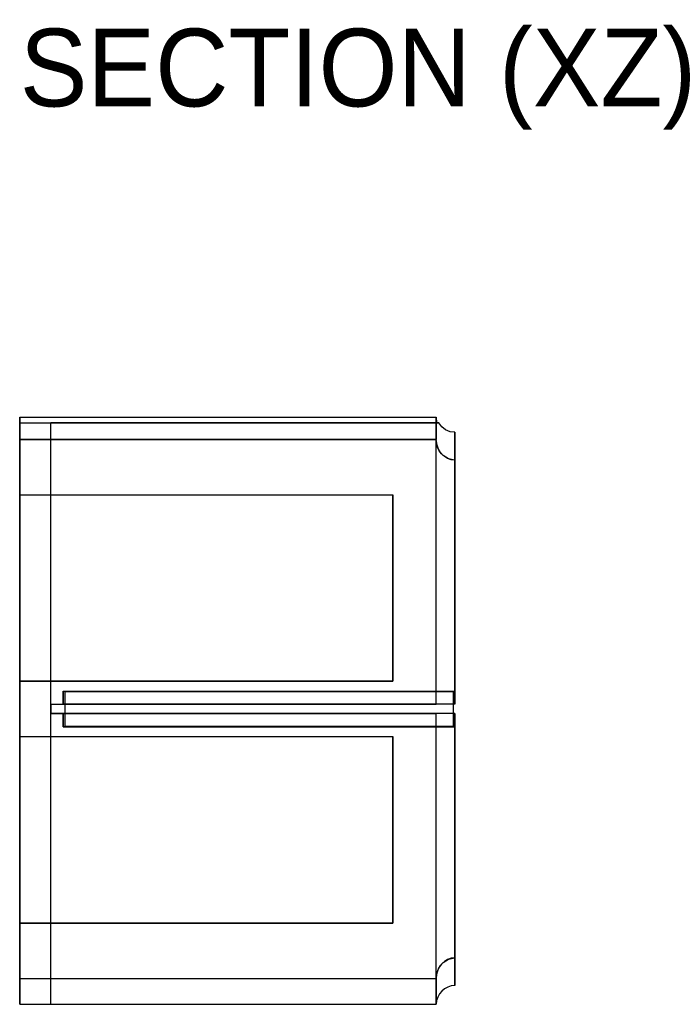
# Model space of a CAD drawing. Header units: metres. Extents: x -19 to 187, y -19 to 124.
# Tile 2 of 2: x 145 to 187, y -19 to 44. Entities that reach past the tile are written whole.
import ezdxf

# ---------------------------------------------------------------- set-up
doc = ezdxf.new("R2010")
doc.units = ezdxf.units.M
for name, color, linetype in [('HIDDEN', 8, 'Continuous'), ('SECTION', 1, 'Continuous'), ('TEXT', 3, 'Continuous'), ('VISIBLE', 7, 'Continuous')]:
    doc.layers.add(name, color=color, linetype=linetype)

msp = doc.modelspace()

# ---------------------------------------------------------------- linework, layer by layer
at = {"layer": 'HIDDEN'}
for points in [[(144.6, 18.762), (171.4, 18.762)], [(144.6, -19), (144.6, -18.57), (144.6, -17.301), (144.6, -15.249), (144.6, -12.507), (144.6, -9.199), (144.6, -5.476), (144.6, -1.505), (144.6, 2.535), (144.6, 6.459), (144.6, 10.092), (144.6, 13.268), (144.6, 15.844), (144.6, 17.703), (144.6, 18.762)], [(144.6, 18.762), (144.6, 18.4)], [(144.6, 18.762), (144.6, 18.4)], [(144.6, 18.4), (171.454, 18.4)], [(144.6, 18.4), (171.454, 18.4)], [(146.6, 0.3), (146.6, 18.4)], [(171.4, 18.4), (146.6, 18.4)], [(171.559, 18.4), (146.6, 18.4)], [(146.6, 0.3), (146.6, 18.4)], [(171.4, 0.3), (171.4, 2.19), (171.4, 4.059), (171.4, 5.887), (171.4, 7.657), (171.4, 9.35), (171.4, 10.951), (171.4, 12.443), (171.4, 13.811), (171.4, 15.041), (171.4, 16.123), (171.4, 17.044), (171.4, 17.795), (171.4, 18.37), (171.4, 18.762)], [(171.454, 18.4), (171.4, 18.762)], [(171.559, 18.4), (171.454, 18.4)], [(172.6, 17.797), (172.289, 17.838), (171.999, 17.959), (171.75, 18.15), (171.559, 18.4)], [(172.6, 0.3), (172.6, 2.248), (172.6, 4.17), (172.6, 6.041), (172.6, 7.839), (172.6, 9.543), (172.6, 11.132), (172.6, 12.587), (172.6, 13.89), (172.6, 15.026), (172.6, 15.981), (172.6, 16.744), (172.6, 17.305), (172.6, 17.657), (172.6, 17.797)], [(172.6, 17.797), (172.6, 1.15)], [(172.6, 17.797), (172.6, 1.15)], [(144.6, 1.78), (144.6, 1.93), (144.6, 2.374), (144.6, 3.089), (144.6, 4.039), (144.6, 5.177), (144.6, 6.445), (144.6, 7.78), (144.6, 9.115), (144.6, 10.383), (144.6, 11.521), (144.6, 12.471), (144.6, 13.186), (144.6, 13.63), (144.6, 13.78)], [(144.6, 13.78), (144.6, 13.742), (144.6, 13.63), (144.6, 13.443), (144.6, 13.186), (144.6, 12.86), (144.6, 12.471), (144.6, 12.023), (144.6, 11.521), (144.6, 10.972), (144.6, 10.383), (144.6, 9.762), (144.6, 9.115), (144.6, 8.452), (144.6, 7.78)], [(144.6, 13.78), (168.6, 13.78)], [(168.6, 1.78), (168.6, 1.93), (168.6, 2.374), (168.6, 3.089), (168.6, 4.039), (168.6, 5.177), (168.6, 6.445), (168.6, 7.78), (168.6, 9.115), (168.6, 10.383), (168.6, 11.521), (168.6, 12.471), (168.6, 13.186), (168.6, 13.63), (168.6, 13.78)], [(168.6, 1.78), (168.6, 1.93), (168.6, 2.374), (168.6, 3.089), (168.6, 4.039), (168.6, 5.177), (168.6, 6.445), (168.6, 7.78), (168.6, 9.115), (168.6, 10.383), (168.6, 11.521), (168.6, 12.471), (168.6, 13.186), (168.6, 13.63), (168.6, 13.78)], [(168.6, 13.78), (168.6, 13.742), (168.6, 13.63), (168.6, 13.443), (168.6, 13.186), (168.6, 12.86), (168.6, 12.471), (168.6, 12.023), (168.6, 11.521), (168.6, 10.972), (168.6, 10.383), (168.6, 9.762), (168.6, 9.115), (168.6, 8.452), (168.6, 7.78)], [(144.6, 7.78), (144.6, 7.108), (144.6, 6.445), (144.6, 5.798), (144.6, 5.177), (144.6, 4.588), (144.6, 4.039), (144.6, 3.537), (144.6, 3.089), (144.6, 2.7), (144.6, 2.374), (144.6, 2.117), (144.6, 1.93), (144.6, 1.818), (144.6, 1.78)], [(168.6, 7.78), (168.6, 7.108), (168.6, 6.445), (168.6, 5.798), (168.6, 5.177), (168.6, 4.588), (168.6, 4.039), (168.6, 3.537), (168.6, 3.089), (168.6, 2.7), (168.6, 2.374), (168.6, 2.117), (168.6, 1.93), (168.6, 1.818), (168.6, 1.78)], [(144.6, 1.78), (168.6, 1.78)], [(147.4, 1.15), (172.6, 1.15)], [(147.4, 0.3), (147.4, 1.15)], [(147.4, 1.15), (147.4, 0.3)], [(147.4, 1.15), (172.6, 1.15)], [(147.4, 1.15), (172.6, 1.15)], [(147.4, 1.15), (147.4, 0.3)], [(146.6, -0.3), (146.6, -0.257), (146.6, -0.214), (146.6, -0.171), (146.6, -0.129), (146.6, -0.086), (146.6, -0.043), (146.6, 0), (146.6, 0.043), (146.6, 0.086), (146.6, 0.129), (146.6, 0.171), (146.6, 0.214), (146.6, 0.257), (146.6, 0.3)], [(146.6, 0.3), (171.4, 0.3)], [(146.6, -0.3), (146.6, 0.3)], [(146.6, 0.3), (147.4, 0.3)], [(146.6, -0.3), (146.6, 0.3)], [(146.6, 0.3), (147.4, 0.3)], [(172.6, 0.3), (172.141, 0.3), (171.752, 0.3), (171.491, 0.3), (171.423, 0.3), (171.4, 0.3)], [(146.6, -0.3), (171.4, -0.3)], [(146.6, -0.3), (147.4, -0.3)], [(146.6, -18.998), (146.6, -0.3)], [(146.6, -18.998), (146.6, -0.3)], [(146.6, -0.3), (147.4, -0.3)], [(147.4, -0.3), (147.4, -1.15)], [(147.4, -0.3), (147.4, -1.15)], [(147.4, -1.15), (147.4, -0.3)], [(171.4, -18.998), (171.4, -18.85), (171.4, -18.475), (171.4, -17.876), (171.4, -17.062), (171.4, -16.042), (171.4, -14.828), (171.4, -13.435), (171.4, -11.88), (171.4, -10.181), (171.4, -8.359), (171.4, -6.437), (171.4, -4.437), (171.4, -2.383), (171.4, -0.3)], [(172.6, -0.3), (172.141, -0.3), (171.752, -0.3), (171.491, -0.3), (171.423, -0.3), (171.4, -0.3)], [(172.6, -17.797), (172.6, -17.657), (172.6, -17.305), (172.6, -16.744), (172.6, -15.981), (172.6, -15.026), (172.6, -13.89), (172.6, -12.587), (172.6, -11.132), (172.6, -9.543), (172.6, -7.839), (172.6, -6.041), (172.6, -4.17), (172.6, -2.248), (172.6, -0.3)], [(147.4, -1.15), (172.6, -1.15)], [(147.4, -1.15), (172.6, -1.15)], [(147.4, -1.15), (172.6, -1.15)], [(172.6, -1.15), (172.6, -17.797)], [(172.6, -1.15), (172.6, -17.797)], [(144.6, -13.78), (144.6, -13.63), (144.6, -13.186), (144.6, -12.471), (144.6, -11.521), (144.6, -10.383), (144.6, -9.115), (144.6, -7.78), (144.6, -6.445), (144.6, -5.177), (144.6, -4.039), (144.6, -3.089), (144.6, -2.374), (144.6, -1.93), (144.6, -1.78)], [(144.6, -1.78), (144.6, -1.818), (144.6, -1.93), (144.6, -2.117), (144.6, -2.374), (144.6, -2.7), (144.6, -3.089), (144.6, -3.537), (144.6, -4.039), (144.6, -4.588), (144.6, -5.177), (144.6, -5.798), (144.6, -6.445), (144.6, -7.108), (144.6, -7.78)], [(144.6, -1.78), (168.6, -1.78)], [(168.6, -13.78), (168.6, -13.63), (168.6, -13.186), (168.6, -12.471), (168.6, -11.521), (168.6, -10.383), (168.6, -9.115), (168.6, -7.78), (168.6, -6.445), (168.6, -5.177), (168.6, -4.039), (168.6, -3.089), (168.6, -2.374), (168.6, -1.93), (168.6, -1.78)], [(168.6, -13.78), (168.6, -13.63), (168.6, -13.186), (168.6, -12.471), (168.6, -11.521), (168.6, -10.383), (168.6, -9.115), (168.6, -7.78), (168.6, -6.445), (168.6, -5.177), (168.6, -4.039), (168.6, -3.089), (168.6, -2.374), (168.6, -1.93), (168.6, -1.78)], [(168.6, -1.78), (168.6, -1.818), (168.6, -1.93), (168.6, -2.117), (168.6, -2.374), (168.6, -2.7), (168.6, -3.089), (168.6, -3.537), (168.6, -4.039), (168.6, -4.588), (168.6, -5.177), (168.6, -5.798), (168.6, -6.445), (168.6, -7.108), (168.6, -7.78)], [(144.6, -7.78), (144.6, -8.452), (144.6, -9.115), (144.6, -9.762), (144.6, -10.383), (144.6, -10.972), (144.6, -11.521), (144.6, -12.023), (144.6, -12.471), (144.6, -12.86), (144.6, -13.186), (144.6, -13.443), (144.6, -13.63), (144.6, -13.742), (144.6, -13.78)], [(168.6, -7.78), (168.6, -8.452), (168.6, -9.115), (168.6, -9.762), (168.6, -10.383), (168.6, -10.972), (168.6, -11.521), (168.6, -12.023), (168.6, -12.471), (168.6, -12.86), (168.6, -13.186), (168.6, -13.443), (168.6, -13.63), (168.6, -13.742), (168.6, -13.78)], [(144.6, -13.78), (168.6, -13.78)], [(146.6, -19), (146.6, -19), (146.6, -19), (146.6, -19), (146.6, -19), (146.6, -19), (146.6, -19), (146.6, -18.999), (146.6, -18.999), (146.6, -18.999), (146.6, -18.999), (146.6, -18.999), (146.6, -18.998), (146.6, -18.998), (146.6, -18.998)], [(146.6, -18.998), (171.4, -18.998)]]:
    msp.add_lwpolyline(points, dxfattribs=at)
at = {"layer": 'SECTION'}
for points in [[(144.6, -13.78), (144.6, -17.334), (171.4, -17.334), (171.404, -17.222), (171.448, -16.965), (171.537, -16.722), (171.667, -16.503), (171.836, -16.315), (172.191, -16.09), (172.6, -16.01), (172.6, -1.15), (147.4, -1.15), (147.4, -0.3), (146.6, -0.3), (146.6, 0.3), (147.4, 0.3), (147.4, 1.15), (172.6, 1.15), (172.6, 16.01), (172.191, 16.09), (171.836, 16.315), (171.667, 16.503), (171.537, 16.722), (171.448, 16.965), (171.404, 17.222), (171.4, 17.334), (144.6, 17.334), (144.6, 13.78), (168.6, 13.78), (168.6, 1.78), (144.6, 1.78), (144.6, -1.78), (168.6, -1.78), (168.6, -13.78), (144.6, -13.78)], [(172.5, 1.1), (147.5, 1.1), (147.5, -1.1), (172.5, -1.1), (172.5, 1.1)]]:
    msp.add_lwpolyline(points, close=True, dxfattribs=at)
at = {"layer": 'VISIBLE'}
for points in [[(144.6, 18.762), (144.6, 18.702), (144.6, 18.636), (144.6, 18.563), (144.6, 18.483), (144.6, 18.397), (144.6, 18.304), (144.6, 18.205), (144.6, 18.1), (144.6, 17.988), (144.6, 17.87), (144.6, 17.745), (144.6, 17.614), (144.6, 17.477), (144.6, 17.334)], [(144.6, 18.762), (171.4, 18.762)], [(171.454, 18.4), (171.4, 18.762)], [(171.4, 18.762), (171.4, 18.702), (171.4, 18.636), (171.4, 18.563), (171.4, 18.483), (171.4, 18.397), (171.4, 18.304), (171.4, 18.205), (171.4, 18.1), (171.4, 17.988), (171.4, 17.87), (171.4, 17.745), (171.4, 17.614), (171.4, 17.477), (171.4, 17.334)], [(171.559, 18.4), (171.4, 18.4)], [(171.454, 18.4), (171.559, 18.4)], [(172.6, 17.797), (172.289, 17.838), (171.999, 17.959), (171.75, 18.15), (171.559, 18.4)], [(172.6, 17.797), (172.6, 17.78), (172.6, 17.744), (172.6, 17.692), (172.6, 17.623), (172.6, 17.536), (172.6, 17.433), (172.6, 17.312), (172.6, 17.175), (172.6, 17.022), (172.6, 16.852), (172.6, 16.665), (172.6, 16.462), (172.6, 16.244), (172.6, 16.01)], [(144.6, 17.334), (144.6, 13.78)], [(144.6, 17.334), (171.4, 17.334)], [(172.6, 16.01), (172.359, 16.037), (172.129, 16.117), (171.92, 16.245), (171.739, 16.413), (171.594, 16.615), (171.487, 16.841), (171.422, 17.084), (171.4, 17.334)], [(172.6, 16.01), (172.6, 1.15)], [(144.6, 1.78), (144.6, 1.93), (144.6, 2.374), (144.6, 3.089), (144.6, 4.039), (144.6, 5.177), (144.6, 6.445), (144.6, 7.78), (144.6, 9.115), (144.6, 10.383), (144.6, 11.521), (144.6, 12.471), (144.6, 13.186), (144.6, 13.63), (144.6, 13.78)], [(144.6, 13.78), (168.6, 13.78)], [(168.6, 13.78), (168.6, 1.78)], [(144.6, 1.78), (144.6, -1.78)], [(144.6, 1.78), (168.6, 1.78)], [(147.4, 1.15), (172.6, 1.15)], [(147.4, 1.15), (147.4, 0.3)], [(172.6, 1.15), (172.6, 0.3)], [(146.6, 0.3), (147.4, 0.3)], [(146.6, 0.3), (146.6, -0.3)], [(172.6, 0.3), (147.4, 0.3)], [(146.6, -0.3), (147.4, -0.3)], [(172.6, -0.3), (147.4, -0.3)], [(147.4, -0.3), (147.4, -1.15)], [(172.6, -0.3), (172.6, -1.15)], [(147.4, -1.15), (172.6, -1.15)], [(172.6, -1.15), (172.6, -16.01)], [(144.6, -13.78), (144.6, -13.63), (144.6, -13.186), (144.6, -12.471), (144.6, -11.521), (144.6, -10.383), (144.6, -9.115), (144.6, -7.78), (144.6, -6.445), (144.6, -5.177), (144.6, -4.039), (144.6, -3.089), (144.6, -2.374), (144.6, -1.93), (144.6, -1.78)], [(144.6, -1.78), (168.6, -1.78)], [(168.6, -1.78), (168.6, -13.78)], [(144.6, -13.78), (144.6, -17.334)], [(144.6, -13.78), (168.6, -13.78)], [(172.6, -16.01), (172.359, -16.037), (172.129, -16.117), (171.92, -16.245), (171.739, -16.413), (171.594, -16.615), (171.487, -16.841), (171.422, -17.084), (171.4, -17.334)], [(172.6, -16.01), (172.6, -16.244), (172.6, -16.462), (172.6, -16.665), (172.6, -16.852), (172.6, -17.022), (172.6, -17.175), (172.6, -17.312), (172.6, -17.433), (172.6, -17.536), (172.6, -17.623), (172.6, -17.692), (172.6, -17.744), (172.6, -17.78), (172.6, -17.797)], [(144.6, -17.334), (144.6, -17.561), (144.6, -17.771), (144.6, -17.966), (144.6, -18.144), (144.6, -18.306), (144.6, -18.451), (144.6, -18.579), (144.6, -18.69), (144.6, -18.785), (144.6, -18.862), (144.6, -18.922), (144.6, -18.966), (144.6, -18.991), (144.6, -19)], [(144.6, -17.334), (171.4, -17.334)], [(171.4, -17.334), (171.4, -17.552), (171.4, -17.756), (171.4, -17.945), (171.4, -18.118), (171.4, -18.277), (171.4, -18.419), (171.4, -18.547), (171.4, -18.659), (171.4, -18.755), (171.4, -18.835), (171.4, -18.9), (171.4, -18.948), (171.4, -18.981), (171.4, -18.998)], [(172.6, -17.797), (172.366, -17.82), (172.141, -17.889), (171.934, -18), (171.752, -18.149), (171.602, -18.331), (171.491, -18.538), (171.423, -18.763), (171.4, -18.998)], [(172.6, -17.797), (172.366, -17.82), (172.141, -17.889), (171.934, -18), (171.752, -18.149), (171.602, -18.331), (171.491, -18.538), (171.423, -18.763), (171.4, -18.998)], [(144.6, -19), (146.6, -19)], [(146.6, -18.998), (171.4, -18.998)], [(146.6, -18.998), (146.6, -18.998), (146.6, -18.998), (146.6, -18.999), (146.6, -18.999), (146.6, -18.999), (146.6, -18.999), (146.6, -18.999), (146.6, -19), (146.6, -19), (146.6, -19), (146.6, -19), (146.6, -19), (146.6, -19), (146.6, -19)]]:
    msp.add_lwpolyline(points, dxfattribs=at)

# ---------------------------------------------------------------- texts
at = {"layer": 'TEXT'}
msp.add_text('SECTION (XZ)', height=5, dxfattribs=at).set_placement((144.6, 38.762))

doc.saveas('drawing.dxf')
